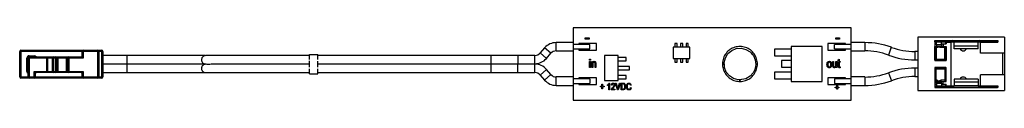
# Paper-space layout '_Vorderseite' of a CAD drawing. Header units: millimetres. Extents: x -124 to 54, y 0 to 13.
import ezdxf

# ---------------------------------------------------------------- set-up
doc = ezdxf.new("R2010")
doc.units = ezdxf.units.MM

psp = doc.layouts.new('_Vorderseite')

# ---------------------------------------------------------------- linework, layer by layer
at = {"color": 7, "linetype": 'Continuous', "lineweight": 25}
for p, q in [((-23.95, 13.28), (-23.95, 0.28)), ((26.05, 13.28), (-23.95, 13.28)), ((26.05, 0.28), (26.05, 13.28)), ((-21.79, 11.46), (-21.12, 11.46)), ((-21.79, 11.25), (-21.79, 11.46)), ((-21.12, 11.25), (-21.79, 11.25)), ((-21.12, 11.46), (-21.12, 11.25)), ((23.31, 11.25), (23.31, 11.46)), ((23.31, 11.46), (23.99, 11.46)), ((23.99, 11.25), (23.31, 11.25)), ((23.99, 11.46), (23.99, 11.25)), ((53.65, 11.58), (38.05, 11.58)), ((38.05, 11.58), (38.05, 1.98)), ((41.15, 11.03), (41.15, 7.43)), ((41.15, 11.03), (52.45, 11.03)), ((41.15, 10.74), (41.15, 11.02)), ((41.15, 11.02), (52.44, 11.02)), ((41.15, 10.74), (44.64, 10.74)), ((41.43, 10.24), (41.43, 10.74)), ((41.65, 11.02), (41.65, 10.74)), ((42.33, 10.24), (42.33, 10.74)), ((43.05, 11.03), (43.05, 11.02)), ((43.05, 10.74), (43.05, 10.43)), ((43.15, 10.73), (43.15, 10.43)), ((43.15, 10.73), (44.05, 10.73)), ((44.04, 11.02), (44.04, 10.74)), ((44.05, 2.83), (44.05, 10.73)), ((44.34, 11.02), (44.34, 10.74)), ((44.64, 9.52), (44.64, 10.74)), ((48.94, 10.72), (44.64, 10.72)), ((46.25, 11.02), (46.25, 11.03)), ((47.85, 11.03), (47.85, 11.02)), ((48.94, 9.52), (48.94, 10.74)), ((48.94, 10.74), (52.44, 10.74)), ((49.24, 11.02), (49.24, 10.74)), ((49.35, 10.73), (52.45, 10.73)), ((49.35, 8.73), (49.35, 10.73)), ((49.54, 11.02), (49.54, 10.74)), ((51.94, 10.74), (51.94, 11.02)), ((52.44, 11.02), (52.44, 10.74)), ((52.45, 11.03), (52.45, 10.73)), ((53.65, 11.58), (53.65, 1.98)), ((-123.63, 4.45), (-123.63, 9.05)), ((-108.63, 9.05), (-123.63, 9.05)), ((-123.43, 9.25), (-108.83, 9.25)), ((-123.43, 9.25), (-123.43, 4.25)), ((-112.38, 8.25), (-112.38, 9.05)), ((-112.18, 9.25), (-112.18, 7.85)), ((-109.58, 4.25), (-109.58, 9.25)), ((-109.38, 9.05), (-109.38, 4.45)), ((-108.83, 4.25), (-108.83, 9.25)), ((-108.63, 9.05), (-108.63, 4.45)), ((-29.12, 9.68), (-29.92, 8.76)), ((-27.99, 8.7), (-29.12, 9.68)), ((-23.95, 10.63), (-27.04, 10.63)), ((-27.04, 9.13), (-27.04, 10.63)), ((-27.04, 9.13), (-23.95, 9.13)), ((-20.95, 10.28), (-23.95, 10.28)), ((-23.95, 9.48), (-20.95, 9.48)), ((-22.95, 10.48), (-22.95, 10.28)), ((-19.75, 10.48), (-22.95, 10.48)), ((-22.95, 9.48), (-22.95, 9.28)), ((-22.95, 9.28), (-19.75, 9.28)), ((-20.95, 9.48), (-20.95, 10.28)), ((-19.75, 9.28), (-19.75, 10.48)), ((-5.95, 9.78), (-5.95, 7.78)), ((-2.95, 9.78), (-5.95, 9.78)), ((-5.65, 10.48), (-5.65, 9.78)), ((-5.25, 10.48), (-5.65, 10.48)), ((-5.25, 9.78), (-5.25, 10.48)), ((-4.65, 10.48), (-4.65, 9.78)), ((-4.25, 10.48), (-4.65, 10.48)), ((-4.25, 9.78), (-4.25, 10.48)), ((-3.25, 10.48), (-3.65, 10.48)), ((-3.65, 10.48), (-3.65, 9.78)), ((-3.25, 9.78), (-3.25, 10.48)), ((-2.95, 7.78), (-2.95, 9.78)), ((12.25, 9.43), (12.25, 8.23)), ((15.25, 9.43), (12.25, 9.43)), ((15.25, 9.93), (15.25, 3.63)), ((20.85, 9.93), (15.25, 9.93)), ((20.85, 3.63), (20.85, 9.93)), ((21.85, 10.48), (21.85, 9.28)), ((25.05, 10.48), (21.85, 10.48)), ((21.85, 9.28), (25.05, 9.28)), ((26.05, 10.28), (23.05, 10.28)), ((23.05, 9.48), (23.05, 10.28)), ((23.05, 9.48), (26.05, 9.48)), ((25.05, 10.28), (25.05, 10.48)), ((25.05, 9.28), (25.05, 9.48)), ((28.55, 10.63), (26.05, 10.63)), ((26.05, 9.13), (28.55, 9.13)), ((28.55, 10.63), (28.55, 9.13)), ((33.3, 9.78), (32.79, 8.37)), ((38.05, 9.03), (37.55, 9.03)), ((37.55, 9.03), (37.55, 7.53)), ((41.43, 10.43), (41.15, 10.43)), ((41.16, 8.93), (41.15, 8.93)), ((41.16, 9.92), (43.14, 9.92)), ((41.16, 7.44), (41.16, 9.92)), ((41.36, 9.72), (41.16, 9.92)), ((41.36, 9.72), (41.36, 7.64)), ((41.51, 9.72), (41.36, 9.72)), ((42.33, 10.24), (41.43, 10.24)), ((41.43, 10.22), (41.43, 9.92)), ((41.43, 10.22), (42.33, 10.22)), ((41.51, 9.72), (41.51, 9.92)), ((42.26, 9.92), (42.26, 9.72)), ((42.94, 9.72), (42.26, 9.72)), ((42.33, 10.43), (43.15, 10.43)), ((42.33, 10.22), (42.33, 9.92)), ((42.65, 10.43), (42.65, 9.93)), ((42.65, 9.93), (43.15, 9.93)), ((43.14, 9.92), (42.94, 9.72)), ((42.94, 7.64), (42.94, 9.72)), ((43.14, 9.92), (43.14, 7.44)), ((43.15, 9.93), (43.15, 7.43)), ((44.64, 10.02), (48.94, 10.02)), ((48.94, 9.52), (44.64, 9.52)), ((-112.18, 7.85), (-122.33, 7.85)), ((-122.33, 5.45), (-122.33, 7.85)), ((-122.13, 4.45), (-122.13, 7.85)), ((-121.93, 8.25), (-121.93, 4.25)), ((-121.93, 8.25), (-121.03, 8.25)), ((-121.93, 8.05), (-112.58, 8.05)), ((-121.03, 8.05), (-121.03, 8.25)), ((-118.76, 5.25), (-118.76, 8.05)), ((-118.62, 7.85), (-118.62, 5.45)), ((-117.74, 5.45), (-117.74, 7.85)), ((-117.59, 8.05), (-117.59, 5.25)), ((-117.18, 5.25), (-117.18, 8.05)), ((-116.98, 7.85), (-116.98, 5.45)), ((-116.78, 7.85), (-116.78, 5.45)), ((-115.18, 5.45), (-115.18, 7.85)), ((-114.98, 5.45), (-114.98, 7.85)), ((-114.78, 8.05), (-114.78, 5.25)), ((-112.18, 7.85), (-112.58, 8.05)), ((-112.38, 8.25), (-112.18, 7.85)), ((-104.36, 8.28), (-108.63, 8.28)), ((-104.36, 8.28), (-104.36, 6.78)), ((-71.43, 7.6), (-71.43, 8.5)), ((-71.43, 8.5), (-69.93, 8.5)), ((-71.43, 6.18), (-71.43, 7.32)), ((-69.93, 7.6), (-69.93, 8.5)), ((-69.93, 6.23), (-69.93, 7.27)), ((-33.95, 8.28), (-38.83, 8.28)), ((-38.83, 8.28), (-38.83, 6.78)), ((-30.87, 8.33), (-33.95, 8.33)), ((-33.95, 8.33), (-33.95, 6.78)), ((-30.87, 6.83), (-30.87, 8.33)), ((-28.79, 7.77), (-29.92, 8.76)), ((-28.79, 7.77), (-27.99, 8.7)), ((-21.02, 7.44), (-21.02, 7.66)), ((-21.02, 7.66), (-20.86, 7.66)), ((-20.86, 7.44), (-21.02, 7.44)), ((-21.02, 6.12), (-21.02, 7.24)), ((-21.02, 7.24), (-20.86, 7.24)), ((-20.86, 7.66), (-20.86, 7.44)), ((-20.86, 7.24), (-20.86, 6.12)), ((-20.62, 6.12), (-20.62, 7.24)), ((-20.62, 7.24), (-20.48, 7.24)), ((-20.48, 7.24), (-20.48, 7.08)), ((-15.85, 8.28), (-18.35, 8.28)), ((-18.35, 8.28), (-18.35, 3.78)), ((-15.85, 3.78), (-15.85, 8.28)), ((-14.45, 7.93), (-15.85, 7.93)), ((-15.85, 7.33), (-14.45, 7.33)), ((-14.45, 7.33), (-14.45, 7.93)), ((-5.95, 7.78), (-2.95, 7.78)), ((-5.65, 7.78), (-5.65, 7.08)), ((-5.25, 7.08), (-5.25, 7.78)), ((-4.65, 7.78), (-4.65, 7.08)), ((-4.25, 7.08), (-4.25, 7.78)), ((-3.65, 7.78), (-3.65, 7.08)), ((-3.25, 7.08), (-3.25, 7.78)), ((8.35, 8.45), (8.12, 8.73)), ((12.25, 8.23), (15.25, 8.23)), ((13.55, 7.38), (13.55, 6.18)), ((15.25, 7.38), (13.55, 7.38)), ((22.76, 6.55), (22.76, 7.24)), ((22.76, 7.24), (22.92, 7.24)), ((22.92, 7.24), (22.92, 6.62)), ((23.32, 6.64), (23.32, 7.24)), ((23.32, 7.24), (23.5, 7.24)), ((23.5, 7.24), (23.5, 6.12)), ((23.64, 7.08), (23.64, 7.24)), ((23.64, 7.24), (23.76, 7.24)), ((23.76, 7.52), (23.92, 7.64)), ((23.76, 7.24), (23.76, 7.52)), ((23.92, 7.64), (23.92, 7.24)), ((23.92, 7.24), (24.08, 7.24)), ((24.08, 7.24), (24.08, 7.08)), ((37.55, 7.53), (38.05, 7.53)), ((41.15, 7.63), (41.16, 7.63)), ((41.15, 7.43), (43.15, 7.43)), ((41.36, 7.64), (41.16, 7.44)), ((43.14, 7.44), (41.16, 7.44)), ((41.36, 7.64), (42.94, 7.64)), ((43.14, 7.44), (42.94, 7.64)), ((53.65, 8.73), (49.35, 8.73)), ((53.35, 4.83), (53.35, 8.73)), ((-122.33, 5.45), (-122.13, 5.45)), ((-121.03, 5.45), (-112.18, 5.45)), ((-121.03, 4.25), (-121.03, 5.45)), ((-120.83, 5.05), (-121.03, 5.45)), ((-121.03, 5.45), (-120.63, 5.25)), ((-112.58, 5.25), (-112.18, 5.45)), ((-112.18, 5.45), (-112.38, 5.05)), ((-112.18, 5.45), (-112.18, 4.25)), ((-108.63, 6.78), (-104.36, 6.78)), ((-104.36, 6.73), (-108.63, 6.73)), ((-104.36, 6.73), (-104.36, 5.23)), ((-71.43, 5), (-71.43, 5.9)), ((-69.93, 5), (-69.93, 5.9)), ((-38.83, 6.78), (-33.95, 6.78)), ((-33.95, 6.73), (-38.83, 6.73)), ((-38.83, 6.73), (-38.83, 5.23)), ((-33.95, 6.83), (-30.87, 6.83)), ((-30.87, 6.74), (-33.95, 6.74)), ((-33.95, 5.22), (-33.95, 6.74)), ((-30.87, 5.22), (-30.87, 6.74)), ((-29.93, 4.79), (-28.78, 5.79)), ((-27.98, 4.86), (-28.78, 5.79)), ((-20.86, 6.12), (-21.02, 6.12)), ((-20.46, 6.12), (-20.62, 6.12)), ((-20.46, 6.73), (-20.46, 6.12)), ((-20.04, 6.12), (-20.04, 6.8)), ((-19.88, 6.12), (-20.04, 6.12)), ((-19.88, 6.81), (-19.88, 6.12)), ((-13.85, 6.33), (-15.85, 6.33)), ((-15.85, 5.73), (-13.85, 5.73)), ((-13.85, 5.73), (-13.85, 6.33)), ((-5.65, 7.08), (-5.25, 7.08)), ((-4.65, 7.08), (-4.25, 7.08)), ((-3.65, 7.08), (-3.25, 7.08)), ((3.2, 6.78), (3.21, 6.48)), ((15.25, 5.33), (12.25, 5.33)), ((12.25, 5.33), (12.25, 4.13)), ((13.55, 6.18), (15.25, 6.18)), ((23.34, 6.12), (23.34, 6.29)), ((23.5, 6.12), (23.34, 6.12)), ((23.76, 7.08), (23.64, 7.08)), ((23.76, 6.44), (23.76, 7.08)), ((24.08, 7.08), (23.92, 7.08)), ((23.92, 7.08), (23.92, 6.42)), ((24.1, 6.1), (23.98, 6.1)), ((24.01, 6.26), (24.08, 6.26)), ((24.08, 6.26), (24.1, 6.1)), ((38.05, 6.04), (37.55, 6.04)), ((37.55, 6.04), (37.55, 4.52)), ((41.15, 6.13), (43.15, 6.13)), ((41.15, 6.13), (41.15, 2.53)), ((41.16, 5.93), (41.15, 5.93)), ((43.14, 6.12), (41.16, 6.12)), ((41.36, 5.92), (41.16, 6.12)), ((41.16, 6.12), (41.16, 3.64)), ((41.36, 5.92), (42.94, 5.92)), ((41.36, 3.84), (41.36, 5.92)), ((43.14, 6.12), (42.94, 5.92)), ((42.94, 5.92), (42.94, 3.84)), ((43.14, 3.64), (43.14, 6.12)), ((43.15, 3.63), (43.15, 6.13)), ((-123.63, 4.45), (-108.63, 4.45)), ((-108.83, 4.25), (-123.43, 4.25)), ((-120.83, 5.05), (-120.83, 4.45)), ((-112.58, 5.25), (-120.63, 5.25)), ((-112.38, 4.45), (-112.38, 5.05)), ((-108.63, 5.23), (-104.36, 5.23)), ((-71.43, 5), (-69.93, 5)), ((-38.83, 5.23), (-33.95, 5.23)), ((-33.95, 5.22), (-30.87, 5.22)), ((-29.93, 4.79), (-29.13, 3.86)), ((-29.13, 3.86), (-27.98, 4.86)), ((-23.95, 4.44), (-27.04, 4.44)), ((-27.04, 2.92), (-27.04, 4.44)), ((-20.95, 4.08), (-23.95, 4.08)), ((-19.75, 4.28), (-22.95, 4.28)), ((-22.95, 4.28), (-22.95, 4.08)), ((-20.95, 4.08), (-20.95, 3.28)), ((-19.75, 3.08), (-19.75, 4.28)), ((-18.35, 3.78), (-15.85, 3.78)), ((-14.45, 4.73), (-15.85, 4.73)), ((-15.85, 4.13), (-14.45, 4.13)), ((-14.45, 4.13), (-14.45, 4.73)), ((6.05, 3.63), (6.05, 3.93)), ((12.25, 4.13), (15.25, 4.13)), ((15.25, 3.63), (20.85, 3.63)), ((21.85, 4.28), (21.85, 3.08)), ((25.05, 4.28), (21.85, 4.28)), ((26.05, 4.08), (23.05, 4.08)), ((23.05, 4.08), (23.05, 3.28)), ((25.05, 4.08), (25.05, 4.28)), ((28.55, 4.44), (26.05, 4.44)), ((28.55, 4.44), (28.55, 2.92)), ((32.78, 5.19), (33.31, 3.76)), ((37.55, 4.52), (38.05, 4.52)), ((41.15, 4.63), (41.16, 4.63)), ((41.36, 3.84), (41.16, 3.64)), ((41.16, 3.64), (43.14, 3.64)), ((41.51, 3.84), (41.36, 3.84)), ((41.43, 3.34), (41.43, 3.64)), ((41.51, 3.84), (41.51, 3.64)), ((42.26, 3.64), (42.26, 3.84)), ((42.94, 3.84), (42.26, 3.84)), ((42.33, 3.34), (42.33, 3.64)), ((42.65, 3.13), (42.65, 3.63)), ((42.65, 3.63), (43.15, 3.63)), ((43.14, 3.64), (42.94, 3.84)), ((44.64, 4.04), (44.64, 2.82)), ((48.94, 4.04), (44.64, 4.04)), ((48.94, 4.04), (48.94, 2.82)), ((53.65, 4.83), (49.35, 4.83)), ((49.35, 2.83), (49.35, 4.83)), ((-27.04, 2.92), (-23.95, 2.92)), ((-23.95, 3.28), (-20.95, 3.28)), ((-22.95, 3.28), (-22.95, 3.08)), ((-22.95, 3.08), (-19.75, 3.08)), ((-19.07, 2.65), (-19.07, 2.79)), ((-19.07, 2.79), (-18.8, 2.79)), ((-18.8, 2.65), (-19.07, 2.65)), ((-18.8, 2.79), (-18.8, 3.12)), ((-18.8, 3.12), (-18.68, 3.12)), ((-18.8, 2.32), (-18.8, 2.65)), ((-18.68, 2.32), (-18.8, 2.32)), ((-18.68, 3.12), (-18.68, 2.79)), ((-18.68, 2.79), (-18.41, 2.79)), ((-18.41, 2.65), (-18.68, 2.65)), ((-18.68, 2.65), (-18.68, 2.32)), ((-18.41, 2.79), (-18.41, 2.65)), ((-17.8, 2.88), (-17.8, 3.02)), ((-17.55, 2.11), (-17.55, 3.07)), ((-17.42, 2.11), (-17.55, 2.11)), ((-17.5, 3.34), (-17.42, 3.34)), ((-17.42, 3.34), (-17.42, 2.11)), ((-16.46, 2.11), (-17.11, 2.11)), ((-16.96, 2.96), (-17.09, 2.98)), ((-16.93, 2.25), (-16.46, 2.25)), ((-16.46, 2.25), (-16.46, 2.11)), ((-15.99, 2.11), (-16.35, 3.32)), ((-16.35, 3.32), (-16.22, 3.32)), ((-16.22, 3.32), (-15.98, 2.44)), ((-15.86, 2.11), (-15.99, 2.11)), ((-15.88, 2.44), (-15.61, 3.32)), ((-15.48, 3.32), (-15.86, 2.11)), ((-15.61, 3.32), (-15.48, 3.32)), ((-15.36, 2.11), (-15.36, 3.32)), ((-15.36, 3.32), (-15.02, 3.32)), ((-15, 2.11), (-15.36, 2.11)), ((-15.02, 3.18), (-15.23, 3.18)), ((-15.23, 3.18), (-15.23, 2.25)), ((-15.23, 2.25), (-15.02, 2.25)), ((-13.53, 2.98), (-13.66, 2.95)), ((-13.64, 2.54), (-13.52, 2.51)), ((21.85, 3.08), (25.05, 3.08)), ((23.05, 3.28), (26.05, 3.28)), ((23.2, 2.63), (23.48, 2.63)), ((23.2, 2.51), (23.2, 2.63)), ((23.48, 2.51), (23.2, 2.51)), ((23.48, 2.91), (23.6, 2.91)), ((23.48, 2.63), (23.48, 2.91)), ((23.48, 2.24), (23.48, 2.51)), ((23.6, 2.24), (23.48, 2.24)), ((23.6, 2.91), (23.6, 2.63)), ((23.6, 2.63), (23.87, 2.63)), ((23.6, 2.51), (23.6, 2.24)), ((23.87, 2.51), (23.6, 2.51)), ((23.87, 2.63), (23.87, 2.51)), ((25.05, 3.08), (25.05, 3.28)), ((26.05, 2.92), (28.55, 2.92)), ((38.05, 1.98), (53.65, 1.98)), ((41.15, 3.13), (41.43, 3.13)), ((41.15, 2.82), (44.64, 2.82)), ((41.15, 2.82), (41.15, 2.54)), ((41.15, 2.54), (52.44, 2.54)), ((52.45, 2.53), (41.15, 2.53)), ((41.43, 3.34), (42.33, 3.34)), ((41.43, 3.32), (41.43, 2.82)), ((42.33, 3.32), (41.43, 3.32)), ((41.65, 2.54), (41.65, 2.82)), ((42.33, 3.32), (42.33, 2.82)), ((42.33, 3.13), (43.15, 3.13)), ((43.05, 3.13), (43.05, 2.82)), ((43.05, 2.54), (43.05, 2.53)), ((43.15, 2.83), (43.15, 3.13)), ((43.15, 2.83), (44.05, 2.83)), ((44.04, 2.54), (44.04, 2.82)), ((44.34, 2.54), (44.34, 2.82)), ((44.64, 3.54), (48.94, 3.54)), ((48.94, 2.84), (44.64, 2.84)), ((46.25, 2.53), (46.25, 2.54)), ((47.85, 2.54), (47.85, 2.53)), ((48.94, 2.82), (52.44, 2.82)), ((49.24, 2.54), (49.24, 2.82)), ((49.35, 2.83), (52.45, 2.83)), ((49.54, 2.54), (49.54, 2.82)), ((51.94, 2.82), (51.94, 2.54)), ((52.44, 2.54), (52.44, 2.82)), ((52.45, 2.83), (52.45, 2.53)), ((-23.95, 0.28), (26.05, 0.28))]:
    psp.add_line(p, q, dxfattribs=at)
at = {"color": 7, "linetype": 'Continuous', "lineweight": 25, "flags": 128}
for points in [[(6.26, 3.97), (5.75, 3.94), (4.9, 4.17), (4.15, 4.64), (3.59, 5.33), (3.27, 6.15), (3.21, 7.03), (3.42, 7.89), (3.89, 8.64), (4.56, 9.21), (5.38, 9.55), (6.26, 9.62), (7.12, 9.41), (7.88, 8.96), (8.46, 8.29), (8.8, 7.5), (8.89, 6.7), (8.86, 6.3), (8.72, 5.8), (8.43, 5.21), (7.9, 4.61), (7.1, 4.13), (6.05, 3.93), (6.05, 3.93)], [(-117.18, 8.05), (-117.1, 8.05), (-117.02, 8.04), (-116.95, 8.02), (-116.89, 7.99), (-116.84, 7.96), (-116.81, 7.93), (-116.78, 7.89), (-116.78, 7.85)], [(-115.18, 7.85), (-115.17, 7.89), (-115.15, 7.93), (-115.11, 7.96), (-115.06, 7.99), (-115, 8.02), (-114.93, 8.04), (-114.86, 8.05), (-114.78, 8.05)], [(-116.78, 5.45), (-116.78, 5.41), (-116.81, 5.37), (-116.84, 5.34), (-116.89, 5.31), (-116.95, 5.28), (-117.02, 5.27), (-117.1, 5.25), (-117.18, 5.25)], [(-114.78, 5.25), (-114.86, 5.25), (-114.93, 5.27), (-115, 5.28), (-115.06, 5.31), (-115.11, 5.34), (-115.15, 5.37), (-115.17, 5.41), (-115.18, 5.45)], [(6.05, 3.93), (6.08, 3.93), (6.2, 3.93)]]:
    psp.add_lwpolyline(points, dxfattribs=at)
at = {"color": 7, "linetype": 'Continuous', "lineweight": 25}
for centre, radius, start, end in [((44.34, 10.72), 0.3, 3.8226, 90), ((49.24, 10.72), 0.3, 90, 176.1774), ((-123.43, 9.05), 0.2, 90, 180), ((-112.18, 9.05), 0.2, 90, 180), ((-109.58, 9.05), 0.2, 0, 90), ((-108.83, 9.05), 0.2, 0, 90), ((-27.04, 7.88), 2.75, 90, 138.9909), ((-27.04, 7.88), 1.25, 90, 138.9909), ((28.55, -3.18), 13.81, 69.8388, 90), ((28.55, -3.18), 12.31, 69.8388, 90), ((37.55, 21.33), 12.31, 249.8388, 270), ((46.25, 9.73), 0.6, 200.4873, 339.5127), ((-121.93, 7.85), 0.4, 90, 180), ((-121.93, 7.85), 0.2, 90, 180), ((-121.03, 7.85), 0.4, 30, 90), ((-118.44, 7.88), 0.179, 101.4218, 188.0495), ((-117.56, 7.88), 0.179, 101.4218, 188.0495), ((-117.18, 7.85), 0.2, 360, 90), ((-114.78, 7.85), 0.2, 90, 180), ((-112.58, 8.25), 0.2, 270, 360), ((-30.87, 9.58), 1.25, 270, 318.9909), ((-30.87, 9.58), 2.75, 270, 318.9909), ((37.55, 21.33), 13.81, 249.8388, 270), ((-121.93, 5.45), 0.4, 180, 240), ((-118.44, 5.43), 0.179, 171.9505, 258.5782), ((-117.56, 5.43), 0.179, 171.9505, 258.5782), ((-117.18, 5.45), 0.2, 270, 360), ((-114.78, 5.45), 0.2, 180, 270), ((-30.87, 3.98), 2.76, 41.0091, 90), ((37.55, -7.78), 13.82, 90, 110.1612), ((-123.43, 4.45), 0.2, 180, 270), ((-121.93, 4.45), 0.2, 180, 270), ((-121.03, 4.45), 0.2, 270, 360), ((-120.63, 5.05), 0.2, 90, 180), ((-121.03, 5.45), 0.4, 301.4759, 328.5241), ((-112.58, 5.05), 0.2, 0, 90), ((-112.18, 4.45), 0.2, 180, 270), ((-109.58, 4.45), 0.2, 270, 360), ((-108.83, 4.45), 0.2, 270, 0), ((-30.87, 3.98), 1.24, 41.0091, 90), ((-27.04, 5.68), 2.76, 221.0091, 270), ((-27.04, 5.68), 1.24, 221.0091, 270), ((28.55, 16.73), 12.3, 270, 290.1612), ((28.55, 16.73), 13.82, 270, 290.1612), ((37.55, -7.78), 12.3, 90, 110.1612), ((46.25, 3.83), 0.6, 20.4873, 159.5127), ((44.34, 2.84), 0.3, 270, 356.1774), ((49.24, 2.84), 0.3, 183.8226, 270)]:
    psp.add_arc(centre, radius, start, end, dxfattribs=at)
for points, knots in [([(6.05, 3.63), (6.39, 3.66), (7.02, 3.72), (7.82, 4.14), (8.39, 4.63), (8.75, 5.14), (8.98, 5.61), (9.17, 6.22), (9.24, 7.02), (9.01, 7.98), (8.5, 8.83), (7.75, 9.49), (6.84, 9.88), (5.85, 9.97), (4.88, 9.76), (4.02, 9.26), (3.36, 8.52), (2.95, 7.61), (2.85, 6.62), (3.05, 5.65), (3.54, 4.78), (4.27, 4.12), (5.15, 3.69), (5.79, 3.65), (6.1, 3.63)], [0, 0, 0, 0, 0.05156, 0.0963, 0.133966, 0.165156, 0.189791, 0.213194, 0.26168, 0.310798, 0.360445, 0.40966, 0.459296, 0.508524, 0.558147, 0.607388, 0.656998, 0.706254, 0.75585, 0.80512, 0.854702, 0.903988, 0.953554, 1, 1, 1, 1]), ([(41.88, 9.92), (41.88, 9.92), (41.84, 9.88), (41.76, 9.81), (41.64, 9.73), (41.55, 9.72), (41.51, 9.72), (41.51, 9.72)], [0, 0, 0, 0, 0.007303, 0.365889, 0.743649, 0.99661, 1, 1, 1, 1]), ([(42.26, 9.72), (42.26, 9.72), (42.22, 9.72), (42.13, 9.73), (42, 9.81), (41.92, 9.88), (41.88, 9.92), (41.88, 9.92)], [0, 0, 0, 0, 0.0033902, 0.2563514, 0.6341106, 0.9926971, 1, 1, 1, 1]), ([(-90.23, 8.28), (-90.64, 8.28), (-91.92, 8.28), (-94.22, 8.28), (-97.25, 8.28), (-100.68, 8.28), (-103.09, 8.28), (-104.36, 8.28)], [0, 0, 0, 0, 0.087597, 0.272008, 0.487867, 0.730657, 1, 1, 1, 1]), ([(-90.13, 8.28), (-90.22, 8.27), (-90.41, 8.25), (-90.66, 8.09), (-90.82, 7.89), (-90.9, 7.65), (-90.9, 7.43), (-90.84, 7.23), (-90.75, 7.07), (-90.62, 6.94), (-90.46, 6.84), (-90.3, 6.79), (-89.86, 6.76), (-90.09, 6.78), (-89.66, 6.77), (-89.21, 6.78), (-88.6, 6.78), (-87.92, 6.78), (-86.93, 6.78), (-85.46, 6.78), (-83.66, 6.78), (-81.9, 6.78), (-80.41, 6.78), (-79.13, 6.78), (-77.69, 6.78), (-76.05, 6.78), (-74.3, 6.78), (-72.79, 6.78), (-71.87, 6.78), (-71.43, 6.78)], [0, 0, 0, 0, 0.013407, 0.026472, 0.037624, 0.046211, 0.057573, 0.064675, 0.072426, 0.080499, 0.088545, 0.09627, 0.103493, 0.141771, 0.1777, 0.209981, 0.239722, 0.269252, 0.299791, 0.364369, 0.453422, 0.534477, 0.602937, 0.661969, 0.714592, 0.805561, 0.884594, 0.944096, 1, 1, 1, 1]), ([(-71.43, 8.28), (-71.87, 8.28), (-72.79, 8.28), (-74.15, 8.28), (-75.55, 8.28), (-77.03, 8.28), (-78.64, 8.28), (-80.25, 8.28), (-81.93, 8.28), (-83.67, 8.28), (-85.46, 8.28), (-86.93, 8.28), (-87.92, 8.28), (-88.6, 8.28), (-89.21, 8.28), (-89.68, 8.28), (-90, 8.28), (-90.09, 8.28), (-90.13, 8.28)], [0, 0, 0, 0, 0.062355, 0.128725, 0.194928, 0.267165, 0.34909, 0.4446, 0.520595, 0.610458, 0.709019, 0.781049, 0.815113, 0.84805, 0.881223, 0.91723, 0.957305, 1, 1, 1, 1]), ([(-38.83, 8.28), (-39.45, 8.28), (-40.67, 8.28), (-42.43, 8.28), (-44.06, 8.28), (-45.56, 8.28), (-46.88, 8.28), (-47.79, 8.28), (-48.31, 8.28), (-48.68, 8.28), (-49.02, 8.28), (-49.32, 8.28), (-49.61, 8.28), (-49.95, 8.28), (-50.48, 8.28), (-51.36, 8.28), (-52.5, 8.28), (-53.88, 8.28), (-55.47, 8.28), (-57.37, 8.28), (-59.49, 8.28), (-61.66, 8.28), (-63.62, 8.28), (-65.37, 8.28), (-67.02, 8.28), (-68.53, 8.28), (-69.51, 8.28), (-69.93, 8.28)], [0, 0, 0, 0, 0.051965, 0.100729, 0.145938, 0.187801, 0.226196, 0.261378, 0.277555, 0.29218, 0.319664, 0.352366, 0.378647, 0.398936, 0.428149, 0.458471, 0.491971, 0.530343, 0.574478, 0.623006, 0.689306, 0.75399, 0.813578, 0.867666, 0.917599, 0.965594, 1, 1, 1, 1]), ([(-20.48, 7.08), (-20.46, 7.11), (-20.42, 7.16), (-20.33, 7.24), (-20.24, 7.25), (-20.19, 7.26)], [0, 0, 0, 0, 0.2810827, 0.5617252, 1, 1, 1, 1]), ([(-20.22, 7.1), (-20.24, 7.1), (-20.28, 7.1), (-20.34, 7.07), (-20.39, 7.03), (-20.45, 6.92), (-20.46, 6.82), (-20.46, 6.73)], [0, 0, 0, 0, 0.125288, 0.250484, 0.37571, 0.501003, 1, 1, 1, 1]), ([(-20.04, 6.8), (-20.04, 6.87), (-20.04, 6.95), (-20.09, 7.04), (-20.13, 7.07), (-20.17, 7.1), (-20.2, 7.1), (-20.22, 7.1)], [0, 0, 0, 0, 0.499062, 0.624343, 0.749592, 0.874768, 1, 1, 1, 1]), ([(-20.19, 7.26), (-20.14, 7.25), (-20.06, 7.24), (-19.97, 7.18), (-19.88, 7.05), (-19.88, 6.91), (-19.88, 6.81)], [0, 0, 0, 0, 0.249485, 0.375098, 0.500674, 1, 1, 1, 1]), ([(21.72, 6.68), (21.72, 6.76), (21.73, 6.91), (21.81, 7.11), (21.97, 7.24), (22.09, 7.25), (22.15, 7.26)], [0, 0, 0, 0, 0.281191, 0.560699, 0.780439, 1, 1, 1, 1]), ([(22.14, 7.1), (22.12, 7.1), (22.07, 7.09), (21.99, 7.05), (21.89, 6.92), (21.88, 6.77), (21.88, 6.68)], [0, 0, 0, 0, 0.125392, 0.250799, 0.500659, 1, 1, 1, 1]), ([(22.42, 6.68), (22.41, 6.78), (22.4, 6.92), (22.3, 7.05), (22.21, 7.09), (22.17, 7.1), (22.14, 7.1)], [0, 0, 0, 0, 0.499305, 0.749003, 0.874469, 1, 1, 1, 1]), ([(22.15, 7.26), (22.2, 7.26), (22.3, 7.25), (22.42, 7.16), (22.56, 6.98), (22.57, 6.81), (22.58, 6.69)], [0, 0, 0, 0, 0.186918, 0.373808, 0.560978, 1, 1, 1, 1]), ([(-104.36, 6.78), (-103.21, 6.78), (-100.99, 6.78), (-97.82, 6.78), (-94.98, 6.78), (-92.49, 6.78), (-90.96, 6.78), (-90.25, 6.78)], [0, 0, 0, 0, 0.246299, 0.470623, 0.673265, 0.849653, 1, 1, 1, 1]), ([(-90.21, 6.73), (-90.63, 6.73), (-91.92, 6.73), (-94.22, 6.73), (-97.25, 6.73), (-100.68, 6.73), (-103.09, 6.73), (-104.36, 6.73)], [0, 0, 0, 0, 0.088784, 0.272955, 0.488533, 0.731007, 1, 1, 1, 1]), ([(-90.13, 6.73), (-90.22, 6.72), (-90.41, 6.7), (-90.66, 6.54), (-90.82, 6.34), (-90.9, 6.1), (-90.9, 5.88), (-90.84, 5.68), (-90.75, 5.52), (-90.62, 5.39), (-90.46, 5.29), (-90.3, 5.24), (-89.86, 5.21), (-90.09, 5.23), (-89.66, 5.22), (-89.21, 5.23), (-88.6, 5.23), (-87.92, 5.23), (-86.93, 5.23), (-85.46, 5.23), (-83.66, 5.23), (-81.9, 5.23), (-80.41, 5.23), (-79.13, 5.23), (-77.69, 5.23), (-76.05, 5.23), (-74.3, 5.23), (-72.79, 5.23), (-71.87, 5.23), (-71.43, 5.23)], [0, 0, 0, 0, 0.013407, 0.026472, 0.037624, 0.046211, 0.057573, 0.064675, 0.072426, 0.080499, 0.088545, 0.09627, 0.103493, 0.141771, 0.1777, 0.209981, 0.239722, 0.269252, 0.299791, 0.364369, 0.453422, 0.534477, 0.602937, 0.661969, 0.714592, 0.805561, 0.884594, 0.944096, 1, 1, 1, 1]), ([(-69.93, 6.78), (-69.51, 6.78), (-68.53, 6.78), (-67.02, 6.78), (-65.37, 6.78), (-63.62, 6.78), (-61.66, 6.78), (-59.49, 6.78), (-57.37, 6.78), (-55.47, 6.78), (-53.88, 6.78), (-52.5, 6.78), (-51.36, 6.78), (-50.55, 6.78), (-50.03, 6.78), (-49.67, 6.78), (-49.35, 6.78), (-49.03, 6.78), (-48.68, 6.78), (-48.31, 6.78), (-47.79, 6.78), (-46.88, 6.78), (-45.56, 6.78), (-44.06, 6.78), (-42.43, 6.78), (-40.67, 6.78), (-39.45, 6.78), (-38.83, 6.78)], [0, 0, 0, 0, 0.034405, 0.082398, 0.132329, 0.186415, 0.246001, 0.310683, 0.37698, 0.425506, 0.46964, 0.508011, 0.541509, 0.57183, 0.593773, 0.615891, 0.643985, 0.680347, 0.707831, 0.722456, 0.738632, 0.773813, 0.812206, 0.854067, 0.899275, 0.948037, 1, 1, 1, 1]), ([(22.15, 6.1), (22.1, 6.1), (21.99, 6.11), (21.87, 6.2), (21.73, 6.38), (21.72, 6.56), (21.72, 6.68)], [0, 0, 0, 0, 0.186816, 0.373656, 0.560747, 1, 1, 1, 1]), ([(21.88, 6.68), (21.88, 6.58), (21.89, 6.44), (22, 6.31), (22.08, 6.27), (22.13, 6.26), (22.15, 6.26)], [0, 0, 0, 0, 0.499358, 0.749004, 0.874469, 1, 1, 1, 1]), ([(22.58, 6.69), (22.57, 6.61), (22.57, 6.46), (22.48, 6.26), (22.33, 6.12), (22.21, 6.11), (22.15, 6.1)], [0, 0, 0, 0, 0.281267, 0.560797, 0.780459, 1, 1, 1, 1]), ([(22.15, 6.26), (22.17, 6.26), (22.22, 6.27), (22.3, 6.31), (22.4, 6.44), (22.41, 6.59), (22.42, 6.68)], [0, 0, 0, 0, 0.125376, 0.250813, 0.500573, 1, 1, 1, 1]), ([(23.06, 6.1), (23.01, 6.11), (22.93, 6.12), (22.85, 6.18), (22.76, 6.31), (22.76, 6.44), (22.76, 6.55)], [0, 0, 0, 0, 0.249198, 0.374844, 0.500516, 1, 1, 1, 1]), ([(22.92, 6.62), (22.91, 6.54), (22.91, 6.45), (22.95, 6.34), (22.99, 6.3), (23.03, 6.27), (23.07, 6.26), (23.09, 6.26)], [0, 0, 0, 0, 0.500524, 0.625448, 0.750326, 0.875225, 1, 1, 1, 1]), ([(23.34, 6.29), (23.3, 6.23), (23.23, 6.13), (23.11, 6.11), (23.06, 6.1)], [0, 0, 0, 0, 0.560392, 1, 1, 1, 1]), ([(23.09, 6.26), (23.11, 6.26), (23.15, 6.26), (23.21, 6.29), (23.24, 6.33), (23.26, 6.35)], [0, 0, 0, 0, 0.280409, 0.560675, 1, 1, 1, 1]), ([(23.26, 6.35), (23.28, 6.4), (23.32, 6.5), (23.32, 6.6), (23.32, 6.64)], [0, 0, 0, 0, 0.557895, 1, 1, 1, 1]), ([(23.98, 6.1), (23.94, 6.1), (23.88, 6.11), (23.81, 6.15), (23.75, 6.25), (23.75, 6.36), (23.76, 6.44)], [0, 0, 0, 0, 0.2495436, 0.3748255, 0.4999543, 1, 1, 1, 1]), ([(23.92, 6.42), (23.92, 6.39), (23.92, 6.35), (23.93, 6.31), (23.93, 6.3)], [0, 0, 0, 0, 0.560912, 1, 1, 1, 1]), ([(23.93, 6.3), (23.94, 6.29), (23.95, 6.28), (23.97, 6.26), (23.99, 6.26), (24.01, 6.26)], [0, 0, 0, 0, 0.279793, 0.560672, 1, 1, 1, 1]), ([(-104.36, 5.23), (-103.21, 5.23), (-100.99, 5.23), (-97.82, 5.23), (-94.98, 5.23), (-92.49, 5.23), (-90.96, 5.23), (-90.25, 5.23)], [0, 0, 0, 0, 0.246299, 0.470623, 0.673265, 0.849653, 1, 1, 1, 1]), ([(-69.93, 5.23), (-69.51, 5.23), (-68.53, 5.23), (-67.02, 5.23), (-65.37, 5.23), (-63.62, 5.23), (-61.66, 5.23), (-59.49, 5.23), (-57.37, 5.23), (-55.47, 5.23), (-53.88, 5.23), (-52.5, 5.23), (-51.36, 5.23), (-50.55, 5.23), (-50.03, 5.23), (-49.67, 5.23), (-49.35, 5.23), (-49.03, 5.23), (-48.68, 5.23), (-48.31, 5.23), (-47.79, 5.23), (-46.88, 5.23), (-45.56, 5.23), (-44.06, 5.23), (-42.43, 5.23), (-40.67, 5.23), (-39.45, 5.23), (-38.83, 5.23)], [0, 0, 0, 0, 0.034405, 0.082398, 0.132329, 0.186415, 0.246001, 0.310683, 0.37698, 0.425506, 0.46964, 0.508011, 0.541509, 0.57183, 0.593773, 0.615891, 0.643985, 0.680347, 0.707831, 0.722456, 0.738632, 0.773813, 0.812206, 0.854067, 0.899275, 0.948037, 1, 1, 1, 1]), ([(41.88, 3.64), (41.88, 3.64), (41.84, 3.67), (41.76, 3.74), (41.64, 3.82), (41.55, 3.84), (41.51, 3.84), (41.51, 3.84)], [0, 0, 0, 0, 0.007303, 0.365889, 0.743649, 0.99661, 1, 1, 1, 1]), ([(42.26, 3.84), (42.26, 3.84), (42.22, 3.84), (42.13, 3.82), (42, 3.74), (41.92, 3.67), (41.88, 3.64), (41.88, 3.64)], [0, 0, 0, 0, 0.00339, 0.256351, 0.634111, 0.992697, 1, 1, 1, 1]), ([(-17.8, 3.02), (-17.73, 3.07), (-17.61, 3.15), (-17.53, 3.28), (-17.5, 3.34)], [0, 0, 0, 0, 0.5602037, 1, 1, 1, 1]), ([(-17.55, 3.07), (-17.59, 3.03), (-17.66, 2.96), (-17.76, 2.91), (-17.8, 2.88)], [0, 0, 0, 0, 0.559755, 1, 1, 1, 1]), ([(-17.11, 2.11), (-17.1, 2.16), (-17.09, 2.26), (-17, 2.41), (-16.91, 2.51), (-16.86, 2.56)], [0, 0, 0, 0, 0.278998, 0.559153, 1, 1, 1, 1]), ([(-17.09, 2.98), (-17.08, 3.03), (-17.07, 3.13), (-17, 3.26), (-16.89, 3.33), (-16.81, 3.34), (-16.77, 3.34)], [0, 0, 0, 0, 0.28092, 0.560105, 0.779774, 1, 1, 1, 1]), ([(-16.77, 3.21), (-16.79, 3.21), (-16.84, 3.21), (-16.9, 3.17), (-16.95, 3.09), (-16.96, 3.02), (-16.96, 2.96)], [0, 0, 0, 0, 0.186999, 0.373859, 0.561031, 1, 1, 1, 1]), ([(-16.75, 2.49), (-16.77, 2.46), (-16.81, 2.42), (-16.86, 2.36), (-16.9, 2.31), (-16.92, 2.27), (-16.93, 2.25)], [0, 0, 0, 0, 0.340053, 0.560075, 0.780078, 1, 1, 1, 1]), ([(-16.86, 2.56), (-16.79, 2.63), (-16.69, 2.73), (-16.6, 2.89), (-16.59, 2.96), (-16.59, 3)], [0, 0, 0, 0, 0.560605, 0.780638, 1, 1, 1, 1]), ([(-16.77, 3.34), (-16.72, 3.33), (-16.62, 3.33), (-16.52, 3.23), (-16.47, 3.11), (-16.46, 3.04), (-16.46, 3)], [0, 0, 0, 0, 0.279693, 0.558261, 0.779102, 1, 1, 1, 1]), ([(-16.59, 3), (-16.59, 3.03), (-16.59, 3.09), (-16.64, 3.16), (-16.7, 3.21), (-16.75, 3.21), (-16.77, 3.21)], [0, 0, 0, 0, 0.280425, 0.559943, 0.779929, 1, 1, 1, 1]), ([(-16.46, 3), (-16.47, 2.94), (-16.48, 2.83), (-16.59, 2.66), (-16.69, 2.55), (-16.75, 2.49)], [0, 0, 0, 0, 0.279141, 0.559078, 1, 1, 1, 1]), ([(-15.98, 2.44), (-15.97, 2.41), (-15.96, 2.35), (-15.94, 2.28), (-15.93, 2.25)], [0, 0, 0, 0, 0.56, 1, 1, 1, 1]), ([(-15.93, 2.25), (-15.92, 2.29), (-15.91, 2.35), (-15.89, 2.42), (-15.88, 2.44)], [0, 0, 0, 0, 0.55999, 1, 1, 1, 1]), ([(-15.02, 3.32), (-14.98, 3.32), (-14.92, 3.32), (-14.85, 3.31), (-14.82, 3.3)], [0, 0, 0, 0, 0.5603093, 1, 1, 1, 1]), ([(-14.85, 3.16), (-14.88, 3.17), (-14.94, 3.18), (-14.99, 3.18), (-15.02, 3.18)], [0, 0, 0, 0, 0.559046, 1, 1, 1, 1]), ([(-15.02, 2.25), (-14.98, 2.26), (-14.91, 2.26), (-14.82, 2.29), (-14.75, 2.35), (-14.73, 2.41), (-14.72, 2.43)], [0, 0, 0, 0, 0.2807474, 0.5599995, 0.7797085, 1, 1, 1, 1]), ([(-14.54, 2.72), (-14.55, 2.58), (-14.57, 2.39), (-14.7, 2.21), (-14.82, 2.13), (-14.93, 2.12), (-15, 2.11)], [0, 0, 0, 0, 0.498621, 0.624388, 0.749821, 1, 1, 1, 1]), ([(-14.67, 2.73), (-14.67, 2.82), (-14.68, 2.95), (-14.76, 3.1), (-14.82, 3.14), (-14.85, 3.16)], [0, 0, 0, 0, 0.559955, 0.78064, 1, 1, 1, 1]), ([(-14.82, 3.3), (-14.77, 3.27), (-14.66, 3.2), (-14.56, 2.99), (-14.55, 2.82), (-14.54, 2.72)], [0, 0, 0, 0, 0.278195, 0.558779, 1, 1, 1, 1]), ([(-14.72, 2.43), (-14.7, 2.48), (-14.67, 2.58), (-14.67, 2.68), (-14.67, 2.73)], [0, 0, 0, 0, 0.559565, 1, 1, 1, 1]), ([(-14.38, 2.73), (-14.38, 2.81), (-14.37, 2.97), (-14.27, 3.18), (-14.11, 3.32), (-13.98, 3.33), (-13.92, 3.34)], [0, 0, 0, 0, 0.2810187, 0.5608584, 0.7804583, 1, 1, 1, 1]), ([(-13.93, 2.1), (-14.01, 2.11), (-14.12, 2.12), (-14.23, 2.21), (-14.35, 2.39), (-14.37, 2.58), (-14.38, 2.73)], [0, 0, 0, 0, 0.249373, 0.37504, 0.500926, 1, 1, 1, 1]), ([(-13.93, 3.2), (-13.98, 3.19), (-14.06, 3.18), (-14.15, 3.11), (-14.24, 2.98), (-14.25, 2.84), (-14.26, 2.73)], [0, 0, 0, 0, 0.249484, 0.375152, 0.500972, 1, 1, 1, 1]), ([(-14.26, 2.73), (-14.25, 2.61), (-14.25, 2.45), (-14.12, 2.29), (-14.02, 2.24), (-13.96, 2.24), (-13.94, 2.24)], [0, 0, 0, 0, 0.499501, 0.748861, 0.874364, 1, 1, 1, 1]), ([(-13.94, 2.24), (-13.89, 2.24), (-13.81, 2.25), (-13.69, 2.36), (-13.66, 2.47), (-13.64, 2.54)], [0, 0, 0, 0, 0.279798, 0.559784, 1, 1, 1, 1]), ([(-13.66, 2.95), (-13.67, 2.98), (-13.69, 3.05), (-13.75, 3.14), (-13.84, 3.19), (-13.9, 3.2), (-13.93, 3.2)], [0, 0, 0, 0, 0.280771, 0.560437, 0.780015, 1, 1, 1, 1]), ([(-13.52, 2.51), (-13.53, 2.45), (-13.56, 2.33), (-13.66, 2.19), (-13.79, 2.11), (-13.89, 2.1), (-13.93, 2.1)], [0, 0, 0, 0, 0.280748, 0.560276, 0.780036, 1, 1, 1, 1]), ([(-13.92, 3.34), (-13.87, 3.33), (-13.76, 3.32), (-13.6, 3.19), (-13.56, 3.06), (-13.53, 2.98)], [0, 0, 0, 0, 0.280084, 0.560196, 1, 1, 1, 1])]:
    psp.add_open_spline(points, degree=3, knots=knots, dxfattribs=at)

doc.saveas('drawing.dxf')
